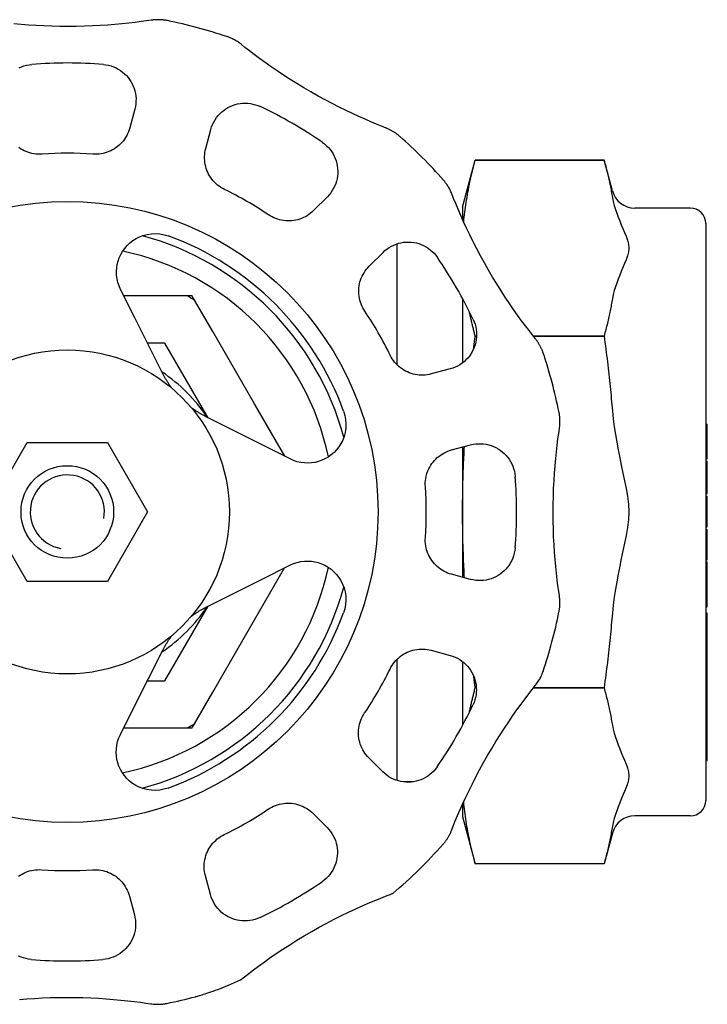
# Model space of a CAD drawing. Header units: millimetres. Extents: x 58 to 3779, y 25 to 436.
# Tile 8 of 8: x 312 to 357, y 372 to 436. Entities that reach past the tile are written whole.
import ezdxf

# ---------------------------------------------------------------- set-up
doc = ezdxf.new("R2010")
doc.units = ezdxf.units.MM
doc.layers.add('DETAIL', color=2, linetype='Continuous')

msp = doc.modelspace()

# ---------------------------------------------------------------- linework, layer by layer
at = {"layer": 'DETAIL'}
for p, q in [((319.815, 430.49), (319.486, 429.262)), ((324.411, 427.939), (324.741, 429.168)), ((341.047, 424.123), (341.865, 427.177)), ((341.865, 427.177), (341.865, 427.177)), ((350.215, 427.177), (341.865, 427.177)), ((341.865, 427.177), (350.215, 427.177)), ((350.215, 427.177), (350.215, 427.177)), ((350.749, 425.185), (350.215, 427.177)), ((332.288, 424.805), (331.388, 423.906)), ((341.047, 424.123), (341.047, 423.329)), ((355.797, 424.073), (352.198, 424.073)), ((356.797, 423.073), (356.797, 385.673)), ((336.794, 421.753), (336.794, 413.917)), ((334.993, 420.298), (335.893, 421.197)), ((319.819, 416.948), (318.892, 418.795)), ((320.86, 418.373), (319.104, 418.373)), ((323.213, 418.373), (320.86, 418.373)), ((323.472, 418.373), (323.213, 418.373)), ((323.527, 418.373), (323.472, 418.373)), ((323.554, 418.326), (323.527, 418.373)), ((323.684, 418.101), (323.554, 418.326)), ((324.86, 416.063), (323.684, 418.101)), ((341.047, 418.203), (341.047, 414.038)), ((321.618, 413.363), (319.819, 416.948)), ((327.568, 411.373), (324.86, 416.063)), ((341.865, 415.777), (341.865, 415.773)), ((341.952, 415.777), (341.865, 415.777)), ((341.865, 415.773), (341.952, 415.773)), ((350.215, 415.777), (345.625, 415.777)), ((345.628, 415.773), (350.215, 415.773)), ((350.215, 415.777), (350.215, 415.773)), ((321.766, 415.323), (320.635, 415.323)), ((324.564, 410.476), (321.766, 415.323)), ((340.248, 413.645), (339.019, 413.317)), ((329.528, 407.979), (327.568, 411.373)), ((328.023, 408.736), (324.44, 410.538)), ((356.797, 410.069), (356.897, 410.069)), ((356.797, 409.779), (356.897, 409.779)), ((356.897, 409.779), (356.897, 410.069)), ((356.897, 407.912), (356.897, 409.779)), ((310.247, 404.373), (312.846, 408.873)), ((312.846, 408.873), (318.042, 408.873)), ((318.042, 408.873), (320.64, 404.373)), ((329.87, 407.807), (328.023, 408.736)), ((340.336, 408.39), (341.565, 408.719)), ((341.047, 408.58), (341.047, 404.373)), ((356.797, 407.912), (356.897, 407.912)), ((356.797, 407.815), (356.897, 407.815)), ((356.897, 407.815), (356.897, 407.912)), ((356.797, 407.667), (356.897, 407.667)), ((356.797, 407.55), (356.897, 407.55)), ((356.797, 407.251), (356.897, 407.251)), ((356.897, 407.55), (356.897, 407.667)), ((356.897, 407.251), (356.897, 407.55)), ((356.897, 405.615), (356.897, 407.251)), ((356.797, 405.615), (356.897, 405.615)), ((356.797, 405.566), (356.897, 405.566)), ((356.797, 405.396), (356.897, 405.396)), ((356.897, 405.566), (356.897, 405.615)), ((356.897, 404.465), (356.897, 405.396)), ((312.846, 399.873), (310.247, 404.373)), ((320.64, 404.373), (318.042, 399.873)), ((341.047, 404.373), (341.047, 400.139)), ((356.897, 403.486), (356.897, 404.465)), ((356.797, 403.486), (356.897, 403.486)), ((356.797, 403.452), (356.897, 403.452)), ((356.797, 403.407), (356.897, 403.407)), ((356.897, 403.452), (356.897, 403.486)), ((356.897, 403.407), (356.897, 403.452)), ((356.797, 403.237), (356.897, 403.237)), ((356.797, 402.873), (356.897, 402.873)), ((356.797, 402.826), (356.897, 402.826)), ((356.897, 403.225), (356.897, 403.237)), ((356.897, 402.873), (356.897, 403.225)), ((356.897, 402.826), (356.897, 402.873)), ((356.897, 401.348), (356.897, 402.826)), ((328.019, 399.998), (329.866, 400.925)), ((356.797, 401.348), (356.897, 401.348)), ((356.797, 401.266), (356.897, 401.266)), ((356.797, 401.145), (356.897, 401.145)), ((356.897, 401.266), (356.897, 401.348)), ((356.897, 400.42), (356.897, 401.145)), ((327.568, 397.373), (329.518, 400.75)), ((341.561, 400.001), (340.332, 400.331)), ((356.797, 400.42), (356.897, 400.42)), ((356.797, 400.189), (356.897, 400.189)), ((356.897, 400.189), (356.897, 400.42)), ((356.897, 399.529), (356.897, 400.189)), ((318.042, 399.873), (312.846, 399.873)), ((324.434, 398.198), (328.019, 399.998)), ((356.797, 399.529), (356.897, 399.529)), ((356.897, 399.028), (356.897, 399.529)), ((356.797, 399.028), (356.897, 399.028)), ((356.897, 398.803), (356.897, 399.028)), ((321.766, 393.423), (324.559, 398.261)), ((356.797, 398.803), (356.897, 398.803)), ((356.897, 398.22), (356.897, 398.803)), ((356.797, 398.22), (356.897, 398.22)), ((356.797, 397.824), (356.897, 397.824)), ((356.897, 396.104), (356.897, 397.824)), ((324.86, 392.683), (327.568, 397.373)), ((356.797, 396.104), (356.897, 396.104)), ((356.797, 395.927), (356.897, 395.927)), ((356.897, 395.927), (356.897, 396.104)), ((356.897, 395.651), (356.897, 395.927)), ((319.806, 391.793), (321.609, 395.377)), ((339.01, 395.405), (340.238, 395.076)), ((356.797, 395.651), (356.897, 395.651)), ((356.897, 395.236), (356.897, 395.651)), ((356.897, 394.324), (356.897, 395.236)), ((336.794, 394.817), (336.794, 386.966)), ((341.047, 394.675), (341.047, 390.543)), ((356.797, 394.324), (356.897, 394.324)), ((356.797, 394.065), (356.897, 394.065)), ((356.897, 394.065), (356.897, 394.324)), ((356.897, 393.476), (356.897, 394.065)), ((320.626, 393.423), (321.766, 393.423)), ((356.797, 393.476), (356.897, 393.476)), ((356.797, 393.234), (356.897, 393.234)), ((356.897, 393.234), (356.897, 393.476)), ((356.897, 392.64), (356.897, 393.234)), ((323.684, 390.645), (324.86, 392.683)), ((341.865, 392.973), (341.865, 392.969)), ((341.939, 392.973), (341.865, 392.973)), ((341.865, 392.969), (341.939, 392.969)), ((345.638, 392.969), (350.215, 392.969)), ((350.215, 392.973), (345.641, 392.973)), ((350.215, 392.973), (350.215, 392.969)), ((356.797, 392.64), (356.897, 392.64)), ((356.897, 392.381), (356.897, 392.64)), ((356.797, 392.381), (356.897, 392.381)), ((356.797, 392.324), (356.897, 392.324)), ((356.797, 392.125), (356.897, 392.125)), ((356.897, 392.324), (356.897, 392.381)), ((356.897, 392.125), (356.897, 392.324)), ((356.897, 391.672), (356.897, 392.125)), ((318.878, 389.947), (319.806, 391.793)), ((356.797, 391.672), (356.897, 391.672)), ((356.797, 391.486), (356.897, 391.486)), ((356.897, 391.486), (356.897, 391.672)), ((356.897, 391.029), (356.897, 391.486)), ((323.554, 390.42), (323.684, 390.645)), ((356.797, 391.029), (356.897, 391.029)), ((356.797, 390.83), (356.897, 390.83)), ((356.897, 390.83), (356.897, 391.029)), ((356.897, 388.27), (356.897, 390.83)), ((319.092, 390.373), (320.86, 390.373)), ((320.86, 390.373), (323.213, 390.373)), ((323.213, 390.373), (323.472, 390.373)), ((323.472, 390.373), (323.527, 390.373)), ((323.527, 390.373), (323.554, 390.42)), ((335.876, 387.528), (334.977, 388.428)), ((356.797, 388.27), (356.897, 388.27)), ((337.799, 386.873), (337.207, 386.873)), ((341.047, 385.434), (341.047, 384.623)), ((331.369, 384.824), (332.268, 383.924)), ((341.047, 384.623), (341.865, 381.569)), ((355.797, 384.673), (352.198, 384.673)), ((350.749, 383.561), (350.215, 381.569)), ((350.215, 381.569), (341.865, 381.569)), ((350.215, 381.569), (341.865, 381.569)), ((350.215, 381.569), (350.215, 381.569)), ((324.716, 379.569), (324.388, 380.798)), ((319.461, 379.48), (319.789, 378.251)), ((321.896, 372.52), (321.897, 372.52))]:
    msp.add_line(p, q, dxfattribs=at)
at = {"layer": 'DETAIL', "flags": 128}
for points in [[(320.88, 436.246), (320.574, 436.201), (320.221, 436.152), (319.833, 436.103), (319.418, 436.055), (318.981, 436.01), (318.53, 435.968), (318.06, 435.932), (317.571, 435.9), (317.067, 435.875), (316.551, 435.855), (316.026, 435.843), (315.497, 435.839), (314.967, 435.843), (314.442, 435.855), (313.923, 435.873), (313.416, 435.898), (312.923, 435.93), (312.448, 435.966), (311.985, 436.009)], [(321.928, 436.22), (321.896, 436.226), (321.854, 436.234), (321.812, 436.241), (321.768, 436.248), (321.724, 436.254), (321.68, 436.259), (321.636, 436.264), (321.592, 436.268), (321.548, 436.272), (321.504, 436.275), (321.459, 436.277), (321.415, 436.279), (321.37, 436.28), (321.326, 436.28), (321.281, 436.279), (321.237, 436.278), (321.192, 436.277), (321.148, 436.274), (321.103, 436.271), (321.058, 436.268), (321.014, 436.263), (320.969, 436.258), (320.924, 436.252), (320.88, 436.246)], [(326.703, 434.683), (326.644, 434.729), (326.584, 434.773), (326.523, 434.816), (326.461, 434.857), (326.399, 434.896), (326.335, 434.934), (326.271, 434.971), (326.209, 435.004), (326.149, 435.034), (326.092, 435.061), (326.04, 435.085), (325.991, 435.106), (325.947, 435.124), (325.909, 435.139), (325.876, 435.152), (325.849, 435.162), (325.829, 435.169), (325.815, 435.173), (325.806, 435.177), (325.798, 435.179), (325.793, 435.181), (325.789, 435.182), (325.786, 435.184), (325.782, 435.185)], [(336.088, 429.258), (335.801, 429.371), (335.472, 429.505), (335.113, 429.656), (334.73, 429.822), (334.33, 430), (333.92, 430.19), (333.495, 430.393), (333.055, 430.61), (332.606, 430.84), (332.149, 431.081), (331.688, 431.333), (331.227, 431.594), (330.77, 431.863), (330.32, 432.136), (329.88, 432.411), (329.453, 432.687), (329.041, 432.961), (328.647, 433.231), (328.267, 433.499), (327.902, 433.763), (327.557, 434.019), (327.238, 434.262), (326.951, 434.486), (326.703, 434.683)], [(312.319, 433.16), (312.475, 433.228), (312.635, 433.284), (312.799, 433.329), (312.967, 433.361), (313.138, 433.381)], [(317.779, 433.379), (317.949, 433.359), (318.117, 433.326), (318.281, 433.281), (318.442, 433.225), (318.597, 433.156), (318.746, 433.077), (318.888, 432.988), (319.023, 432.889), (319.149, 432.781), (319.267, 432.665), (319.377, 432.54), (319.476, 432.409), (319.566, 432.27), (319.646, 432.126), (319.715, 431.975), (319.774, 431.82), (319.821, 431.661), (319.857, 431.498), (319.881, 431.332), (319.893, 431.164), (319.892, 430.995), (319.879, 430.826), (319.854, 430.657), (319.815, 430.49)], [(324.741, 429.168), (324.792, 429.331), (324.854, 429.49), (324.928, 429.643), (325.012, 429.79), (325.106, 429.93), (325.21, 430.061), (325.323, 430.184), (325.444, 430.299), (325.572, 430.403), (325.707, 430.499), (325.849, 430.584), (325.996, 430.658), (326.148, 430.722), (326.305, 430.775), (326.465, 430.817), (326.629, 430.847), (326.795, 430.865), (326.963, 430.871), (327.131, 430.865), (327.3, 430.846), (327.466, 430.815), (327.631, 430.772), (327.793, 430.716), (327.951, 430.648)], [(319.486, 429.262), (319.447, 429.134), (319.402, 429.008), (319.349, 428.886), (319.289, 428.768), (319.223, 428.653), (319.151, 428.542), (319.072, 428.436), (318.988, 428.335), (318.898, 428.239), (318.803, 428.149), (318.704, 428.064), (318.599, 427.985), (318.49, 427.912), (318.377, 427.845), (318.26, 427.785), (318.14, 427.731), (318.016, 427.684), (317.89, 427.645), (317.761, 427.612), (317.631, 427.587), (317.499, 427.57), (317.367, 427.56), (317.234, 427.558), (317.1, 427.564)], [(336.982, 428.711), (336.958, 428.732), (336.925, 428.76), (336.892, 428.787), (336.858, 428.815), (336.823, 428.842), (336.788, 428.869), (336.752, 428.895), (336.716, 428.921), (336.679, 428.946), (336.643, 428.971), (336.605, 428.995), (336.568, 429.018), (336.53, 429.042), (336.491, 429.064), (336.453, 429.086), (336.413, 429.107), (336.374, 429.128), (336.334, 429.148), (336.294, 429.168), (336.253, 429.187), (336.213, 429.206), (336.171, 429.224), (336.13, 429.241), (336.088, 429.258)], [(331.969, 428.326), (332.107, 428.223), (332.236, 428.11), (332.356, 427.989), (332.467, 427.859), (332.567, 427.722), (332.656, 427.58), (332.735, 427.431), (332.802, 427.278), (332.857, 427.121), (332.901, 426.961), (332.933, 426.799), (332.954, 426.635), (332.962, 426.471), (332.959, 426.306), (332.944, 426.141), (332.917, 425.978), (332.879, 425.816), (332.828, 425.657), (332.766, 425.502), (332.692, 425.35), (332.607, 425.204), (332.511, 425.064), (332.405, 424.931), (332.288, 424.805)], [(313.81, 427.566), (313.677, 427.56), (313.544, 427.562), (313.411, 427.572), (313.279, 427.59), (313.149, 427.615), (313.02, 427.647), (312.894, 427.687), (312.77, 427.734), (312.65, 427.788), (312.534, 427.848), (312.42, 427.915), (312.311, 427.988)], [(325.625, 425.275), (325.507, 425.337), (325.392, 425.406), (325.283, 425.481), (325.178, 425.561), (325.077, 425.648), (324.982, 425.741), (324.893, 425.838), (324.809, 425.941), (324.732, 426.047), (324.661, 426.158), (324.597, 426.272), (324.539, 426.39), (324.488, 426.511), (324.444, 426.635), (324.407, 426.761), (324.378, 426.889), (324.356, 427.018), (324.341, 427.149), (324.333, 427.281), (324.334, 427.413), (324.341, 427.546), (324.357, 427.678), (324.38, 427.809), (324.411, 427.939)], [(341.123, 423.16), (341.138, 423.318), (341.155, 423.477), (341.172, 423.636), (341.191, 423.795), (341.211, 423.955), (341.233, 424.116), (341.256, 424.277), (341.28, 424.439), (341.306, 424.602), (341.333, 424.765), (341.361, 424.93), (341.391, 425.095), (341.422, 425.261), (341.455, 425.429), (341.489, 425.597), (341.525, 425.767), (341.562, 425.938), (341.601, 426.111), (341.641, 426.284), (341.683, 426.46), (341.726, 426.636), (341.771, 426.815), (341.817, 426.995), (341.865, 427.177)], [(350.215, 427.177), (350.244, 427.071), (350.271, 426.966), (350.298, 426.861), (350.325, 426.757), (350.351, 426.653), (350.376, 426.55), (350.401, 426.447), (350.426, 426.345), (350.45, 426.243), (350.473, 426.142), (350.496, 426.041), (350.518, 425.94), (350.54, 425.84), (350.562, 425.74), (350.583, 425.64), (350.603, 425.541), (350.623, 425.442), (350.642, 425.344), (350.661, 425.245), (350.68, 425.147), (350.698, 425.05), (350.716, 424.952), (350.733, 424.855), (350.749, 424.758)], [(340.349, 424.992), (340.321, 425.062), (340.291, 425.13), (340.26, 425.197), (340.227, 425.264), (340.193, 425.329), (340.157, 425.394), (340.119, 425.457), (340.082, 425.518), (340.045, 425.574), (340.01, 425.625), (339.976, 425.673), (339.945, 425.715), (339.916, 425.752), (339.89, 425.785), (339.868, 425.812), (339.849, 425.834), (339.835, 425.85), (339.826, 425.861), (339.819, 425.869), (339.814, 425.875), (339.811, 425.879), (339.808, 425.882), (339.805, 425.885), (339.803, 425.887)], [(345.765, 415.602), (345.573, 415.844), (345.355, 416.124), (345.119, 416.434), (344.87, 416.769), (344.613, 417.124), (344.353, 417.493), (344.086, 417.881), (343.814, 418.289), (343.54, 418.713), (343.265, 419.15), (342.992, 419.599), (342.723, 420.055), (342.462, 420.516), (342.208, 420.978), (341.965, 421.436), (341.733, 421.889), (341.513, 422.332), (341.307, 422.763), (341.112, 423.185), (340.928, 423.597), (340.758, 423.991), (340.603, 424.36), (340.465, 424.698), (340.349, 424.992)], [(350.749, 424.758), (350.802, 424.497), (350.868, 424.237), (350.944, 423.984), (351.027, 423.743), (351.121, 423.49), (351.223, 423.234), (351.325, 422.989), (351.432, 422.739), (351.539, 422.485), (351.636, 422.241), (351.724, 421.986), (351.789, 421.726), (351.814, 421.477), (351.789, 421.227), (351.724, 420.968), (351.636, 420.712), (351.539, 420.469), (351.432, 420.215), (351.325, 419.965), (351.223, 419.72), (351.121, 419.464), (351.027, 419.211), (350.944, 418.97), (350.868, 418.717), (350.802, 418.457), (350.749, 418.196)], [(331.388, 423.906), (331.291, 423.815), (331.189, 423.729), (331.082, 423.649), (330.971, 423.576), (330.857, 423.51), (330.739, 423.451), (330.618, 423.398), (330.494, 423.353), (330.369, 423.315), (330.241, 423.284), (330.112, 423.26), (329.982, 423.244), (329.851, 423.235), (329.72, 423.234), (329.588, 423.24), (329.457, 423.254), (329.327, 423.275), (329.198, 423.304), (329.07, 423.34), (328.945, 423.384), (328.822, 423.435), (328.702, 423.492), (328.586, 423.557), (328.474, 423.628)], [(318.892, 418.795), (318.793, 419.019), (318.717, 419.251), (318.663, 419.488), (318.634, 419.726), (318.627, 419.962), (318.642, 420.192), (318.676, 420.413), (318.73, 420.629), (318.806, 420.845), (318.903, 421.058), (319.021, 421.264), (319.16, 421.46), (319.319, 421.644), (319.497, 421.812), (319.689, 421.962), (319.896, 422.093), (320.119, 422.204), (320.362, 422.296), (320.621, 422.365), (320.891, 422.406), (321.168, 422.416), (321.446, 422.395), (321.72, 422.345), (321.985, 422.265)], [(335.893, 421.197), (336.018, 421.314), (336.152, 421.42), (336.292, 421.516), (336.439, 421.601), (336.59, 421.674), (336.746, 421.736), (336.905, 421.787), (337.066, 421.825), (337.23, 421.852), (337.395, 421.867), (337.56, 421.87), (337.725, 421.861), (337.889, 421.84), (338.051, 421.807), (338.211, 421.763), (338.368, 421.707), (338.52, 421.64), (338.669, 421.562), (338.812, 421.472), (338.948, 421.371), (339.077, 421.261), (339.198, 421.141), (339.31, 421.012), (339.413, 420.874)], [(334.712, 417.384), (334.641, 417.496), (334.576, 417.613), (334.519, 417.732), (334.468, 417.855), (334.424, 417.981), (334.388, 418.109), (334.359, 418.238), (334.338, 418.368), (334.325, 418.499), (334.319, 418.631), (334.32, 418.762), (334.329, 418.893), (334.346, 419.023), (334.369, 419.152), (334.4, 419.28), (334.439, 419.405), (334.484, 419.529), (334.537, 419.65), (334.597, 419.767), (334.663, 419.882), (334.736, 419.992), (334.815, 420.099), (334.901, 420.201), (334.993, 420.298)], [(350.749, 418.196), (350.733, 418.099), (350.716, 418.002), (350.698, 417.904), (350.68, 417.807), (350.661, 417.709), (350.642, 417.61), (350.623, 417.512), (350.603, 417.413), (350.583, 417.314), (350.562, 417.214), (350.54, 417.114), (350.518, 417.014), (350.496, 416.913), (350.473, 416.812), (350.45, 416.711), (350.426, 416.609), (350.401, 416.507), (350.376, 416.404), (350.351, 416.301), (350.325, 416.197), (350.298, 416.093), (350.271, 415.988), (350.244, 415.883), (350.215, 415.777)], [(341.731, 416.854), (341.799, 416.696), (341.855, 416.534), (341.898, 416.369), (341.929, 416.202), (341.947, 416.034), (341.954, 415.865), (341.947, 415.697), (341.929, 415.531), (341.899, 415.368), (341.857, 415.207), (341.804, 415.051), (341.739, 414.898), (341.665, 414.751), (341.579, 414.61), (341.484, 414.475), (341.379, 414.347), (341.265, 414.226), (341.141, 414.113), (341.01, 414.01), (340.87, 413.916), (340.723, 413.831), (340.57, 413.758), (340.411, 413.696), (340.248, 413.645)], [(341.865, 415.777), (341.847, 415.845), (341.829, 415.913), (341.812, 415.98), (341.794, 416.047), (341.777, 416.115), (341.76, 416.181), (341.743, 416.248), (341.727, 416.314), (341.71, 416.38), (341.694, 416.446), (341.678, 416.512), (341.663, 416.577), (341.647, 416.643), (341.632, 416.708), (341.617, 416.772), (341.602, 416.837), (341.588, 416.901), (341.573, 416.966), (341.559, 417.03), (341.545, 417.094), (341.531, 417.157), (341.518, 417.221), (341.504, 417.284), (341.491, 417.347)], [(341.756, 414.936), (341.761, 414.97), (341.765, 415.005), (341.77, 415.039), (341.774, 415.074), (341.778, 415.109), (341.783, 415.143), (341.787, 415.178), (341.792, 415.213), (341.796, 415.248), (341.801, 415.282), (341.805, 415.317), (341.81, 415.352), (341.814, 415.387), (341.819, 415.422), (341.824, 415.457), (341.828, 415.492), (341.833, 415.527), (341.837, 415.562), (341.842, 415.597), (341.847, 415.632), (341.851, 415.667), (341.856, 415.703), (341.861, 415.738), (341.865, 415.773)], [(346.266, 414.681), (346.255, 414.712), (346.241, 414.752), (346.226, 414.792), (346.21, 414.833), (346.193, 414.874), (346.176, 414.915), (346.158, 414.956), (346.14, 414.996), (346.121, 415.036), (346.101, 415.076), (346.081, 415.115), (346.06, 415.155), (346.039, 415.194), (346.017, 415.232), (345.994, 415.271), (345.971, 415.309), (345.947, 415.346), (345.923, 415.384), (345.898, 415.421), (345.873, 415.458), (345.846, 415.494), (345.82, 415.53), (345.792, 415.566), (345.765, 415.602)], [(350.215, 415.773), (350.244, 415.562), (350.271, 415.351), (350.298, 415.142), (350.325, 414.933), (350.351, 414.726), (350.376, 414.519), (350.401, 414.314), (350.426, 414.109), (350.45, 413.905), (350.473, 413.702), (350.496, 413.5), (350.518, 413.299), (350.54, 413.098), (350.562, 412.899), (350.583, 412.699), (350.603, 412.501), (350.623, 412.303), (350.642, 412.106), (350.661, 411.91), (350.68, 411.714), (350.698, 411.518), (350.716, 411.324), (350.733, 411.129), (350.749, 410.936)], [(339.019, 413.317), (338.889, 413.286), (338.758, 413.263), (338.625, 413.248), (338.493, 413.24), (338.361, 413.24), (338.229, 413.247), (338.098, 413.262), (337.969, 413.284), (337.841, 413.314), (337.715, 413.351), (337.591, 413.395), (337.47, 413.446), (337.353, 413.504), (337.238, 413.568), (337.127, 413.64), (337.021, 413.717), (336.918, 413.801), (336.821, 413.89), (336.728, 413.985), (336.642, 414.086), (336.561, 414.191), (336.486, 414.301), (336.418, 414.415), (336.356, 414.534)], [(322.218, 412.395), (322.188, 412.436), (322.158, 412.476), (322.129, 412.516), (322.1, 412.557), (322.072, 412.597), (322.044, 412.637), (322.017, 412.678), (321.99, 412.718), (321.964, 412.759), (321.938, 412.799), (321.912, 412.84), (321.887, 412.88), (321.862, 412.921), (321.838, 412.961), (321.814, 413.001), (321.791, 413.042), (321.768, 413.082), (321.745, 413.122), (321.723, 413.163), (321.701, 413.203), (321.68, 413.243), (321.659, 413.283), (321.638, 413.323), (321.618, 413.363)], [(324.44, 410.538), (324.401, 410.558), (324.361, 410.579), (324.322, 410.599), (324.282, 410.621), (324.242, 410.642), (324.203, 410.664), (324.163, 410.687), (324.123, 410.709), (324.082, 410.733), (324.042, 410.757), (324.002, 410.781), (323.961, 410.806), (323.921, 410.831), (323.88, 410.856), (323.84, 410.882), (323.799, 410.909), (323.758, 410.936), (323.718, 410.964), (323.677, 410.992), (323.636, 411.02), (323.595, 411.049), (323.554, 411.078), (323.514, 411.108), (323.473, 411.139)], [(333.342, 410.896), (333.422, 410.632), (333.472, 410.357), (333.492, 410.079), (333.482, 409.802), (333.44, 409.532), (333.372, 409.273), (333.28, 409.03), (333.168, 408.807), (333.037, 408.601), (332.886, 408.408), (332.718, 408.231), (332.535, 408.072), (332.338, 407.933), (332.132, 407.815), (331.919, 407.719), (331.703, 407.643), (331.487, 407.589), (331.266, 407.555), (331.036, 407.541), (330.8, 407.548), (330.562, 407.578), (330.325, 407.631), (330.093, 407.708), (329.87, 407.807)], [(347.322, 409.777), (347.332, 409.851), (347.341, 409.925), (347.348, 410), (347.352, 410.074), (347.355, 410.148), (347.356, 410.222), (347.356, 410.296), (347.353, 410.367), (347.35, 410.434), (347.345, 410.496), (347.339, 410.554), (347.333, 410.606), (347.327, 410.653), (347.321, 410.694), (347.315, 410.728), (347.31, 410.756), (347.306, 410.777), (347.303, 410.791), (347.301, 410.801), (347.3, 410.809), (347.299, 410.814), (347.298, 410.818), (347.297, 410.822), (347.297, 410.825)], [(350.749, 410.936), (350.802, 410.412), (350.868, 409.893), (350.944, 409.388), (351.027, 408.904), (351.121, 408.398), (351.223, 407.887), (351.325, 407.396), (351.432, 406.897), (351.539, 406.389), (351.636, 405.902), (351.724, 405.391), (351.789, 404.872), (351.814, 404.373), (351.789, 403.874), (351.724, 403.355), (351.636, 402.844), (351.539, 402.357), (351.432, 401.849), (351.325, 401.35), (351.223, 400.859), (351.121, 400.348), (351.027, 399.841), (350.944, 399.358), (350.868, 398.853), (350.802, 398.333), (350.749, 397.81)], [(347.317, 398.937), (347.272, 399.243), (347.223, 399.595), (347.174, 399.983), (347.126, 400.399), (347.08, 400.836), (347.039, 401.286), (347.002, 401.757), (346.971, 402.246), (346.945, 402.75), (346.926, 403.266), (346.914, 403.79), (346.91, 404.32), (346.914, 404.849), (346.925, 405.375), (346.944, 405.893), (346.969, 406.401), (347, 406.894), (347.037, 407.369), (347.079, 407.832), (347.126, 408.28), (347.175, 408.706), (347.226, 409.104), (347.276, 409.465), (347.322, 409.777)], [(341.047, 404.373), (341.047, 404.55), (341.048, 404.727), (341.049, 404.904), (341.05, 405.08), (341.052, 405.257), (341.055, 405.433), (341.057, 405.609), (341.061, 405.786), (341.064, 405.962), (341.068, 406.138), (341.073, 406.314), (341.077, 406.49), (341.083, 406.666), (341.088, 406.842), (341.094, 407.019), (341.101, 407.195), (341.108, 407.372), (341.115, 407.548), (341.123, 407.725), (341.131, 407.902), (341.139, 408.079), (341.148, 408.257), (341.158, 408.434), (341.168, 408.612)], [(341.565, 408.719), (341.732, 408.757), (341.901, 408.782), (342.071, 408.795), (342.24, 408.795), (342.408, 408.783), (342.574, 408.759), (342.736, 408.723), (342.896, 408.676), (343.051, 408.617), (343.201, 408.547), (343.345, 408.467), (343.484, 408.377), (343.615, 408.277), (343.74, 408.168), (343.856, 408.05), (343.964, 407.923), (344.062, 407.788), (344.151, 407.646), (344.23, 407.497), (344.299, 407.342), (344.355, 407.181), (344.4, 407.017), (344.432, 406.85), (344.452, 406.679)], [(338.636, 406.006), (338.631, 406.14), (338.633, 406.273), (338.643, 406.405), (338.66, 406.537), (338.685, 406.668), (338.718, 406.797), (338.758, 406.923), (338.805, 407.046), (338.858, 407.166), (338.919, 407.283), (338.986, 407.396), (339.059, 407.505), (339.138, 407.61), (339.223, 407.709), (339.314, 407.804), (339.41, 407.894), (339.511, 407.978), (339.617, 408.056), (339.728, 408.129), (339.842, 408.194), (339.961, 408.254), (340.083, 408.306), (340.208, 408.352), (340.336, 408.39)], [(341.169, 400.106), (341.159, 400.285), (341.15, 400.464), (341.141, 400.643), (341.132, 400.821), (341.124, 400.999), (341.116, 401.177), (341.109, 401.355), (341.102, 401.533), (341.095, 401.71), (341.089, 401.888), (341.083, 402.065), (341.078, 402.242), (341.073, 402.42), (341.068, 402.597), (341.064, 402.774), (341.061, 402.951), (341.058, 403.129), (341.055, 403.306), (341.052, 403.484), (341.051, 403.661), (341.049, 403.839), (341.048, 404.017), (341.047, 404.195), (341.047, 404.373)], [(340.332, 400.331), (340.204, 400.369), (340.079, 400.415), (339.957, 400.468), (339.838, 400.527), (339.724, 400.593), (339.613, 400.666), (339.507, 400.744), (339.406, 400.829), (339.31, 400.918), (339.22, 401.013), (339.135, 401.113), (339.056, 401.218), (338.982, 401.327), (338.916, 401.44), (338.855, 401.557), (338.802, 401.677), (338.755, 401.8), (338.715, 401.927), (338.683, 402.056), (338.658, 402.186), (338.641, 402.318), (338.631, 402.45), (338.629, 402.583), (338.635, 402.716)], [(344.45, 402.038), (344.43, 401.867), (344.397, 401.7), (344.352, 401.535), (344.295, 401.375), (344.227, 401.219), (344.148, 401.07), (344.059, 400.928), (343.96, 400.794), (343.852, 400.667), (343.735, 400.549), (343.611, 400.44), (343.479, 400.34), (343.341, 400.25), (343.196, 400.171), (343.046, 400.101), (342.891, 400.043), (342.732, 399.995), (342.569, 399.96), (342.403, 399.936), (342.235, 399.924), (342.066, 399.924), (341.896, 399.937), (341.728, 399.963), (341.561, 400.001)], [(329.866, 400.925), (330.09, 401.023), (330.322, 401.1), (330.559, 401.153), (330.797, 401.183), (331.033, 401.189), (331.263, 401.175), (331.484, 401.14), (331.7, 401.086), (331.916, 401.011), (332.129, 400.914), (332.335, 400.796), (332.531, 400.657), (332.714, 400.497), (332.882, 400.32), (333.033, 400.127), (333.163, 399.921), (333.275, 399.698), (333.367, 399.455), (333.435, 399.196), (333.476, 398.926), (333.487, 398.649), (333.466, 398.37), (333.415, 398.096), (333.335, 397.832)], [(347.29, 397.889), (347.297, 397.921), (347.304, 397.963), (347.312, 398.005), (347.318, 398.049), (347.324, 398.092), (347.33, 398.136), (347.335, 398.18), (347.339, 398.225), (347.343, 398.269), (347.345, 398.313), (347.348, 398.357), (347.349, 398.402), (347.35, 398.446), (347.351, 398.491), (347.35, 398.535), (347.349, 398.58), (347.347, 398.624), (347.345, 398.669), (347.342, 398.714), (347.338, 398.758), (347.334, 398.803), (347.329, 398.848), (347.323, 398.892), (347.317, 398.937)], [(323.466, 397.599), (323.506, 397.629), (323.547, 397.659), (323.587, 397.688), (323.627, 397.716), (323.668, 397.745), (323.708, 397.772), (323.749, 397.8), (323.789, 397.826), (323.829, 397.853), (323.87, 397.879), (323.91, 397.904), (323.951, 397.929), (323.991, 397.954), (324.032, 397.978), (324.072, 398.002), (324.112, 398.026), (324.153, 398.049), (324.193, 398.071), (324.233, 398.093), (324.273, 398.115), (324.314, 398.137), (324.354, 398.158), (324.394, 398.178), (324.434, 398.198)], [(350.749, 397.81), (350.733, 397.617), (350.716, 397.422), (350.698, 397.228), (350.68, 397.032), (350.661, 396.836), (350.642, 396.64), (350.623, 396.443), (350.603, 396.245), (350.583, 396.047), (350.562, 395.847), (350.54, 395.648), (350.518, 395.447), (350.496, 395.246), (350.473, 395.044), (350.45, 394.841), (350.426, 394.637), (350.401, 394.432), (350.376, 394.227), (350.351, 394.02), (350.325, 393.813), (350.298, 393.604), (350.271, 393.395), (350.244, 393.184), (350.215, 392.973)], [(321.609, 395.377), (321.629, 395.416), (321.649, 395.455), (321.67, 395.495), (321.691, 395.534), (321.713, 395.574), (321.735, 395.614), (321.757, 395.654), (321.78, 395.694), (321.803, 395.734), (321.827, 395.774), (321.851, 395.815), (321.876, 395.855), (321.901, 395.896), (321.927, 395.936), (321.953, 395.977), (321.98, 396.018), (322.007, 396.058), (322.034, 396.099), (322.062, 396.14), (322.091, 396.181), (322.12, 396.221), (322.149, 396.262), (322.179, 396.303), (322.21, 396.344)], [(336.346, 394.191), (336.408, 394.31), (336.476, 394.424), (336.551, 394.534), (336.632, 394.639), (336.719, 394.739), (336.811, 394.834), (336.909, 394.924), (337.011, 395.007), (337.118, 395.085), (337.229, 395.155), (337.343, 395.22), (337.461, 395.278), (337.582, 395.329), (337.705, 395.372), (337.831, 395.409), (337.959, 395.439), (338.089, 395.461), (338.22, 395.476), (338.351, 395.483), (338.484, 395.483), (338.616, 395.475), (338.749, 395.46), (338.88, 395.436), (339.01, 395.405)], [(340.238, 395.076), (340.402, 395.025), (340.561, 394.963), (340.714, 394.889), (340.861, 394.805), (341, 394.71), (341.132, 394.607), (341.255, 394.494), (341.369, 394.373), (341.474, 394.245), (341.569, 394.109), (341.654, 393.968), (341.729, 393.821), (341.793, 393.668), (341.846, 393.512), (341.888, 393.351), (341.918, 393.188), (341.936, 393.022), (341.942, 392.854), (341.936, 392.685), (341.917, 392.517), (341.886, 392.35), (341.843, 392.186), (341.787, 392.024), (341.719, 391.866)], [(345.753, 393.114), (345.799, 393.173), (345.843, 393.232), (345.886, 393.293), (345.927, 393.355), (345.967, 393.417), (346.005, 393.481), (346.041, 393.545), (346.074, 393.608), (346.105, 393.667), (346.132, 393.724), (346.156, 393.777), (346.177, 393.825), (346.195, 393.869), (346.21, 393.907), (346.222, 393.94), (346.232, 393.967), (346.239, 393.988), (346.244, 394.001), (346.247, 394.011), (346.25, 394.018), (346.252, 394.023), (346.253, 394.028), (346.254, 394.031), (346.255, 394.034)], [(341.865, 392.973), (341.861, 393.005), (341.857, 393.037), (341.853, 393.069), (341.848, 393.101), (341.844, 393.133), (341.84, 393.165), (341.836, 393.197), (341.831, 393.229), (341.827, 393.261), (341.823, 393.293), (341.819, 393.325), (341.815, 393.357), (341.81, 393.389), (341.806, 393.421), (341.802, 393.453), (341.798, 393.484), (341.794, 393.516), (341.79, 393.548), (341.786, 393.579), (341.782, 393.611), (341.778, 393.643), (341.774, 393.674), (341.77, 393.706), (341.766, 393.737)], [(340.328, 383.729), (340.442, 384.015), (340.576, 384.344), (340.727, 384.704), (340.893, 385.087), (341.071, 385.486), (341.26, 385.897), (341.464, 386.322), (341.681, 386.761), (341.91, 387.211), (342.152, 387.668), (342.404, 388.128), (342.665, 388.589), (342.933, 389.046), (343.206, 389.496), (343.482, 389.936), (343.758, 390.364), (344.032, 390.776), (344.301, 391.169), (344.569, 391.549), (344.834, 391.915), (345.09, 392.259), (345.333, 392.578), (345.557, 392.866), (345.753, 393.114)], [(341.491, 391.399), (341.504, 391.462), (341.518, 391.525), (341.531, 391.589), (341.545, 391.652), (341.559, 391.716), (341.573, 391.78), (341.588, 391.844), (341.602, 391.909), (341.617, 391.974), (341.632, 392.038), (341.647, 392.103), (341.663, 392.169), (341.678, 392.234), (341.694, 392.3), (341.71, 392.366), (341.727, 392.432), (341.743, 392.498), (341.76, 392.565), (341.777, 392.631), (341.794, 392.698), (341.812, 392.766), (341.829, 392.833), (341.847, 392.901), (341.865, 392.969)], [(350.215, 392.969), (350.244, 392.863), (350.271, 392.758), (350.298, 392.653), (350.325, 392.549), (350.351, 392.445), (350.376, 392.342), (350.401, 392.239), (350.426, 392.137), (350.45, 392.035), (350.473, 391.934), (350.496, 391.833), (350.518, 391.732), (350.54, 391.632), (350.562, 391.532), (350.583, 391.432), (350.603, 391.333), (350.623, 391.234), (350.642, 391.136), (350.661, 391.037), (350.68, 390.939), (350.698, 390.842), (350.716, 390.744), (350.733, 390.647), (350.749, 390.55)], [(334.977, 388.428), (334.885, 388.525), (334.8, 388.628), (334.72, 388.734), (334.647, 388.845), (334.581, 388.96), (334.521, 389.078), (334.469, 389.199), (334.423, 389.322), (334.385, 389.448), (334.354, 389.575), (334.331, 389.704), (334.314, 389.835), (334.306, 389.966), (334.304, 390.097), (334.311, 390.228), (334.324, 390.359), (334.346, 390.489), (334.374, 390.619), (334.411, 390.746), (334.454, 390.872), (334.505, 390.995), (334.563, 391.114), (334.628, 391.23), (334.699, 391.343)], [(321.967, 386.475), (321.702, 386.395), (321.428, 386.345), (321.15, 386.324), (320.873, 386.335), (320.603, 386.376), (320.344, 386.445), (320.101, 386.537), (319.878, 386.649), (319.672, 386.78), (319.479, 386.93), (319.302, 387.099), (319.143, 387.282), (319.004, 387.478), (318.886, 387.684), (318.789, 387.897), (318.714, 388.114), (318.66, 388.33), (318.626, 388.551), (318.612, 388.781), (318.619, 389.017), (318.648, 389.255), (318.702, 389.491), (318.779, 389.723), (318.878, 389.947)], [(350.749, 390.55), (350.802, 390.289), (350.868, 390.029), (350.944, 389.776), (351.027, 389.535), (351.121, 389.282), (351.223, 389.026), (351.325, 388.781), (351.432, 388.531), (351.539, 388.277), (351.636, 388.033), (351.724, 387.778), (351.789, 387.518), (351.814, 387.269), (351.789, 387.019), (351.724, 386.76), (351.636, 386.504), (351.539, 386.261), (351.432, 386.007), (351.325, 385.757), (351.223, 385.512), (351.121, 385.256), (351.027, 385.003), (350.944, 384.762), (350.868, 384.509), (350.802, 384.249), (350.749, 383.988)], [(339.396, 387.848), (339.293, 387.71), (339.181, 387.581), (339.06, 387.461), (338.93, 387.35), (338.793, 387.25), (338.65, 387.16), (338.502, 387.082), (338.349, 387.015), (338.192, 386.959), (338.032, 386.915), (337.87, 386.883), (337.706, 386.863), (337.541, 386.854), (337.376, 386.857), (337.212, 386.872), (337.048, 386.899), (336.887, 386.938), (336.728, 386.988), (336.572, 387.051), (336.421, 387.124), (336.275, 387.209), (336.135, 387.305), (336.001, 387.412), (335.876, 387.528)], [(328.455, 385.104), (328.567, 385.176), (328.683, 385.24), (328.803, 385.298), (328.926, 385.349), (329.052, 385.392), (329.18, 385.429), (329.309, 385.457), (329.439, 385.478), (329.57, 385.492), (329.701, 385.498), (329.833, 385.496), (329.964, 385.487), (330.094, 385.471), (330.223, 385.447), (330.35, 385.416), (330.476, 385.378), (330.6, 385.332), (330.72, 385.28), (330.838, 385.22), (330.952, 385.154), (331.063, 385.081), (331.17, 385.001), (331.272, 384.915), (331.369, 384.824)], [(341.865, 381.569), (341.817, 381.751), (341.77, 381.932), (341.725, 382.111), (341.682, 382.289), (341.64, 382.465), (341.6, 382.639), (341.561, 382.812), (341.524, 382.984), (341.488, 383.154), (341.454, 383.323), (341.421, 383.491), (341.39, 383.658), (341.36, 383.824), (341.331, 383.989), (341.304, 384.153), (341.279, 384.316), (341.254, 384.478), (341.231, 384.64), (341.21, 384.801), (341.19, 384.962), (341.171, 385.122), (341.153, 385.281), (341.137, 385.44), (341.122, 385.599)], [(332.268, 383.924), (332.384, 383.798), (332.491, 383.665), (332.587, 383.524), (332.671, 383.378), (332.745, 383.226), (332.807, 383.071), (332.857, 382.912), (332.896, 382.75), (332.923, 382.586), (332.937, 382.422), (332.94, 382.256), (332.931, 382.092), (332.911, 381.928), (332.878, 381.765), (332.834, 381.606), (332.778, 381.449), (332.711, 381.296), (332.632, 381.148), (332.543, 381.005), (332.442, 380.868), (332.332, 380.739), (332.212, 380.618), (332.083, 380.506), (331.945, 380.404)], [(339.781, 382.834), (339.803, 382.859), (339.831, 382.891), (339.858, 382.924), (339.886, 382.959), (339.913, 382.994), (339.94, 383.029), (339.966, 383.064), (339.992, 383.101), (340.017, 383.137), (340.041, 383.174), (340.066, 383.211), (340.089, 383.249), (340.112, 383.287), (340.135, 383.325), (340.157, 383.364), (340.178, 383.403), (340.199, 383.443), (340.219, 383.482), (340.239, 383.523), (340.258, 383.563), (340.276, 383.604), (340.294, 383.645), (340.312, 383.687), (340.328, 383.729)], [(350.749, 383.988), (350.733, 383.891), (350.716, 383.794), (350.698, 383.696), (350.68, 383.599), (350.661, 383.501), (350.642, 383.402), (350.623, 383.304), (350.603, 383.205), (350.583, 383.106), (350.562, 383.006), (350.54, 382.906), (350.518, 382.806), (350.496, 382.705), (350.473, 382.604), (350.45, 382.503), (350.426, 382.401), (350.401, 382.299), (350.376, 382.196), (350.351, 382.093), (350.325, 381.989), (350.298, 381.885), (350.271, 381.78), (350.244, 381.675), (350.215, 381.569)], [(324.388, 380.798), (324.357, 380.928), (324.334, 381.059), (324.318, 381.191), (324.31, 381.324), (324.31, 381.456), (324.318, 381.587), (324.333, 381.718), (324.355, 381.848), (324.385, 381.976), (324.422, 382.102), (324.466, 382.225), (324.517, 382.346), (324.575, 382.464), (324.639, 382.578), (324.71, 382.689), (324.788, 382.796), (324.871, 382.898), (324.961, 382.996), (325.056, 383.088), (325.156, 383.175), (325.261, 383.256), (325.371, 383.33), (325.486, 383.399), (325.604, 383.461)], [(312.288, 380.761), (312.397, 380.834), (312.511, 380.901), (312.627, 380.961), (312.748, 381.015), (312.871, 381.062), (312.997, 381.101), (313.126, 381.134), (313.257, 381.159), (313.388, 381.176), (313.521, 381.186), (313.654, 381.188), (313.787, 381.182)], [(317.077, 381.18), (317.21, 381.186), (317.344, 381.184), (317.476, 381.174), (317.608, 381.156), (317.739, 381.131), (317.867, 381.099), (317.994, 381.059), (318.117, 381.012), (318.237, 380.958), (318.354, 380.898), (318.467, 380.831), (318.576, 380.758), (318.68, 380.678), (318.78, 380.593), (318.875, 380.502), (318.965, 380.406), (319.049, 380.305), (319.127, 380.199), (319.199, 380.089), (319.265, 379.974), (319.324, 379.856), (319.377, 379.733), (319.422, 379.608), (319.461, 379.48)], [(327.925, 378.085), (327.766, 378.017), (327.604, 377.962), (327.439, 377.918), (327.273, 377.888), (327.105, 377.869), (326.936, 377.863), (326.768, 377.869), (326.602, 377.888), (326.438, 377.918), (326.278, 377.96), (326.121, 378.013), (325.969, 378.077), (325.822, 378.152), (325.681, 378.237), (325.546, 378.332), (325.417, 378.438), (325.297, 378.552), (325.184, 378.675), (325.08, 378.807), (324.986, 378.946), (324.902, 379.093), (324.829, 379.246), (324.766, 379.405), (324.716, 379.569)], [(326.672, 374.052), (326.913, 374.243), (327.191, 374.459), (327.5, 374.694), (327.832, 374.941), (328.186, 375.197), (328.567, 375.466), (328.973, 375.745), (329.402, 376.031), (329.852, 376.321), (330.318, 376.612), (330.795, 376.898), (331.278, 377.18), (331.765, 377.454), (332.251, 377.717), (332.733, 377.969), (333.205, 378.206), (333.66, 378.427), (334.096, 378.631), (334.509, 378.819), (334.896, 378.988), (335.26, 379.143), (335.599, 379.283), (335.904, 379.405), (336.163, 379.506), (336.364, 379.583), (336.492, 379.632), (336.538, 379.649)], [(319.789, 378.251), (319.827, 378.084), (319.853, 377.916), (319.866, 377.746), (319.866, 377.577), (319.854, 377.409), (319.83, 377.243), (319.794, 377.08), (319.746, 376.921), (319.688, 376.766), (319.618, 376.616), (319.538, 376.471), (319.448, 376.333), (319.348, 376.201), (319.239, 376.077), (319.12, 375.961), (318.994, 375.853), (318.859, 375.754), (318.717, 375.665), (318.568, 375.586), (318.412, 375.518), (318.252, 375.462), (318.088, 375.417), (317.92, 375.384), (317.75, 375.364)], [(313.109, 375.367), (312.938, 375.387), (312.77, 375.42), (312.606, 375.464), (312.446, 375.521), (312.29, 375.59)], [(323.744, 372.951), (323.753, 372.953), (323.777, 372.96), (323.818, 372.972), (323.873, 372.988), (323.937, 373.007), (324.009, 373.028), (324.085, 373.052), (324.17, 373.078), (324.266, 373.108), (324.372, 373.142), (324.487, 373.179), (324.611, 373.221), (324.744, 373.266), (324.885, 373.315), (325.034, 373.369), (325.191, 373.427), (325.355, 373.489), (325.526, 373.555), (325.703, 373.627), (325.886, 373.702), (326.075, 373.782), (326.269, 373.867), (326.468, 373.957), (326.672, 374.052)], [(312.357, 372.777), (312.827, 372.814), (313.316, 372.846), (313.82, 372.871), (314.336, 372.891), (314.861, 372.903), (315.39, 372.907), (315.92, 372.903), (316.446, 372.891), (316.964, 372.873), (317.471, 372.848), (317.964, 372.816), (318.44, 372.779), (318.902, 372.737), (319.351, 372.691), (319.777, 372.641), (320.174, 372.591), (320.535, 372.541), (320.848, 372.495)], [(320.848, 372.495), (320.922, 372.484), (320.996, 372.476), (321.07, 372.469), (321.144, 372.464), (321.218, 372.461), (321.293, 372.46), (321.366, 372.461), (321.437, 372.463), (321.504, 372.467), (321.567, 372.472), (321.624, 372.478), (321.676, 372.484), (321.723, 372.49), (321.764, 372.496), (321.799, 372.502), (321.827, 372.507), (321.848, 372.511), (321.862, 372.513), (321.872, 372.515), (321.879, 372.517), (321.885, 372.518), (321.889, 372.519), (321.893, 372.519), (321.896, 372.52)]]:
    msp.add_lwpolyline(points, dxfattribs=at)
at = {"layer": 'DETAIL'}
for radius in [20.126, 10.5, 3]:
    msp.add_circle((315.444, 404.373), radius, dxfattribs=at)
for centre, radius, start, end in [((315.444, 404.373), 32.5, 71.45101, 78.49145), ((315.444, 404.373), 29.1, 85.39751, 94.54496), ((315.444, 404.373), 29.1, 55.39751, 64.54496), ((315.444, 404.373), 32.5, 41.45101, 48.49145), ((315.444, 404.373), 23.25, 85.91374, 94.02873), ((315.444, 404.373), 23.25, 55.91374, 64.02873), ((352.198, 425.573), 1.5, 195, 270), ((355.797, 423.073), 1, 0, 90), ((315.444, 404.373), 18.555, 15.14239, 74.80008), ((315.444, 404.373), 19.05, 20.02491, 69.91756), ((315.444, 404.373), 17.283, 11.92039, 78.02208), ((315.444, 404.373), 29.1, 25.39751, 34.54496), ((315.444, 404.373), 16.011, 59.02678, 60.97322), ((315.444, 404.373), 23.25, 25.91374, 34.02873), ((315.444, 404.373), 32.5, 11.45101, 18.49145), ((315.444, 404.373), 10.95, 34.01074, 55.93173), ((315.444, 404.373), 2.401, 350, 260), ((315.444, 404.373), 29.1, 355.39751, 4.54496), ((315.444, 404.373), 23.25, 355.91374, 4.02873), ((315.444, 404.373), 17.283, 281.92039, 348.02208), ((315.444, 404.373), 18.555, 285.14239, 344.80008), ((315.444, 404.373), 10.95, 304.01074, 325.93173), ((315.444, 404.373), 19.05, 290.02491, 339.91756), ((315.444, 404.373), 32.5, 341.45101, 348.49146), ((315.444, 404.373), 23.25, 325.91374, 334.02873), ((315.444, 404.373), 29.1, 325.39751, 334.54496), ((315.444, 404.373), 16.011, 299.02678, 300.97322), ((355.797, 385.673), 1, 270, 0), ((315.444, 404.373), 23.25, 295.91374, 304.02873), ((352.198, 383.173), 1.5, 90, 165), ((315.444, 404.373), 32.5, 310.4711, 318.49146), ((315.444, 404.373), 23.25, 265.91374, 274.02873), ((315.444, 404.373), 29.1, 295.39751, 304.54496), ((315.444, 404.373), 29.1, 265.39751, 274.54496), ((315.444, 404.373), 32.5, 281.45225, 284.79735)]:
    msp.add_arc(centre, radius, start, end, dxfattribs=at)

doc.saveas('drawing.dxf')
